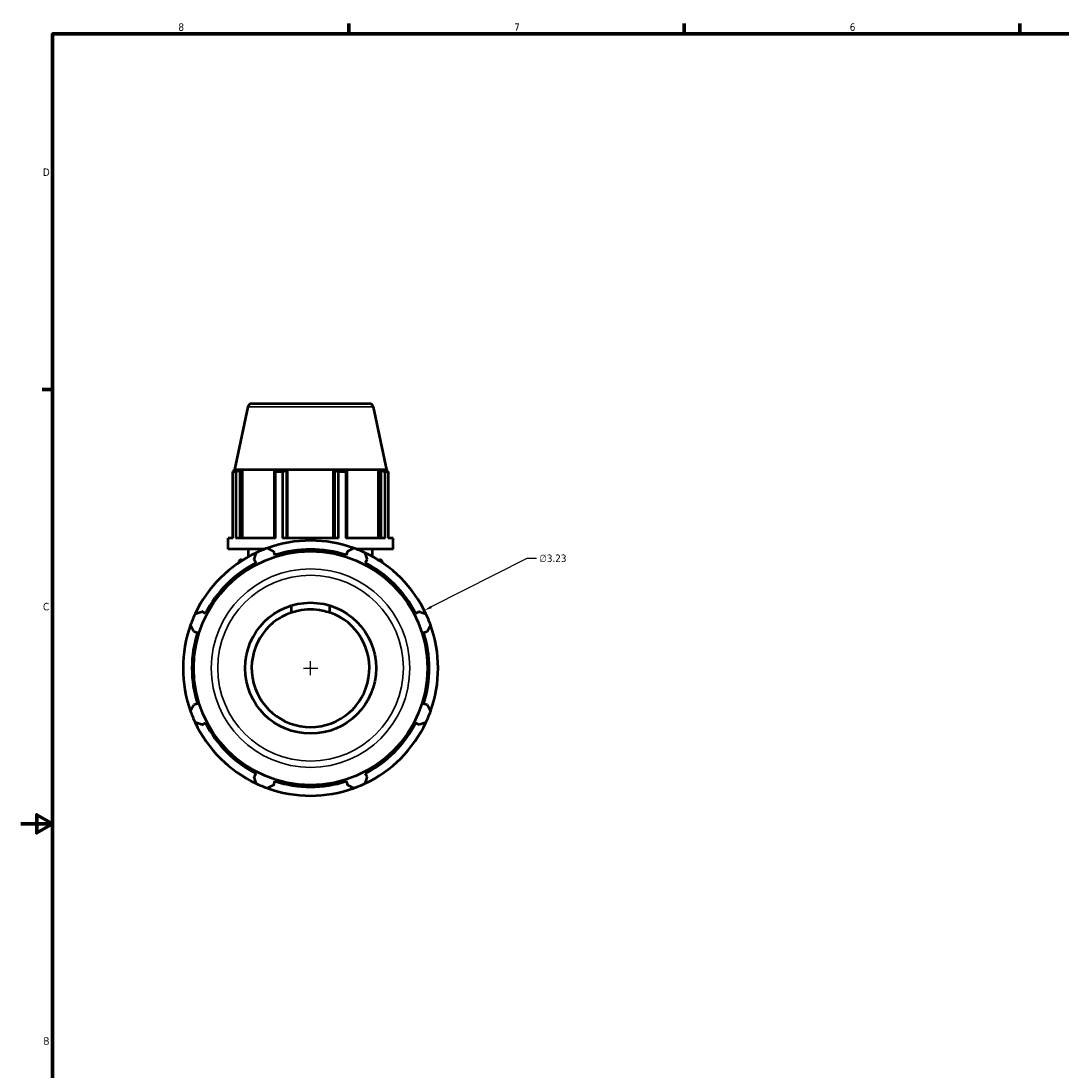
# Model space of a CAD drawing. Header units: inches. Extents: x 0.1 to 44.9, y -10.1 to 31.4.
# Tile 3 of 7: x 0.1 to 13.3, y 7.9 to 21.2. Entities that reach past the tile are written whole.
import ezdxf

# ---------------------------------------------------------------- set-up
doc = ezdxf.new("R2010")
doc.units = ezdxf.units.IN
doc.header["$MEASUREMENT"] = 0
for name, color, linetype, lineweight in [('Border (ANSI)', 7, 'Continuous', 70), ('Dimension (ANSI)', 7, 'Continuous', 25), ('Visible (ANSI)', 7, 'Continuous', 50), ('Visible Narrow (ANSI)', 7, 'Continuous', 35)]:
    doc.layers.add(name, color=color, linetype=linetype, lineweight=lineweight)
doc.styles.add('Note Text (ANSI)', font='tahoma.ttf')
doc.dimstyles.new('Default (ANSI)', dxfattribs={"dimtxt": 0.094488, "dimasz": 0.098425, "dimexe": 0.125, "dimexo": 0.0625, "dimgap": 0.031496, "dimtad": 0, "dimtih": 1, "dimtoh": 1, "dimrnd": 1e-08, "dimzin": 4, "dimdsep": 46, "dimtxsty": 'Note Text (ANSI)', "dimcen": 0.09, "dimdle": 0.393701, "dimclrd": 256, "dimclre": 256, "dimclrt": 5, "dimadec": 0, "dimazin": 1, "dimtfac": 1, "dimtofl": 0, "dimtmove": 0, "dimatfit": 3, "dimfxl": 1, "dimtolj": 1, "dimtzin": 4, "dimlwd": -1, "dimlwe": -1, "dimarcsym": 0})

# ---------------------------------------------------------------- blocks, each defined once
blk = doc.blocks.new('Borders Default Border')
at = {"layer": 'Border (ANSI)'}
for p, q in [((4.25, 21), (4.25, 21.134)), ((8.5, 21), (8.5, 21.134)), ((12.75, 21), (12.75, 21.134)), ((0.5, 16.5), (0.366, 16.5))]:
    blk.add_line(p, q, dxfattribs=at)
at = {"layer": 'Border (ANSI)', "flags": 128}
for points in [[(0.5, 1), (0.5, 21), (33.5, 21), (33.5, 1), (0.5, 1)], [(0.1, 11), (0.5, 11), (0.3, 11.115), (0.3, 10.885), (0.5, 11)]]:
    blk.add_lwpolyline(points, dxfattribs=at)
at = {"layer": 'Border (ANSI)', "color": 5, "true_color": 0x0000ff, "char_height": 0.0945, "attachment_point": 7, "style": 'Note Text (ANSI)'}
for s, insert in [('8', (2.094, 21.038)), ('7', (6.346, 21.04)), ('6', (10.595, 21.038)), ('D', (0.378, 19.203)), ('C', (0.378, 13.701)), ('B', (0.384, 8.203))]:
    blk.add_mtext(s, dxfattribs=dict(at, insert=insert))
blk = doc.blocks.new('*D10')
at = {"layer": 'Defpoints', "color": 0, "transparency": 16777216}
for p in [(5.207, 13.701), (2.326, 12.241)]:
    blk.add_point(p, dxfattribs=at)
at = {"layer": 'Dimension (ANSI)', "transparency": 16777216}
for p, q in [((6.504, 14.358), (5.295, 13.746)), ((6.63, 14.358), (6.504, 14.358)), ((3.767, 12.881), (3.767, 13.061)), ((3.677, 12.971), (3.857, 12.971))]:
    blk.add_line(p, q, dxfattribs=at)
blk.add_arc((3.767, 12.971), 1.615, 25.208, 31.3128, dxfattribs=at)
blk.add_solid([(5.288, 13.76), (5.303, 13.731), (5.207, 13.701)], dxfattribs=at)
at = {"layer": 'Dimension (ANSI)', "color": 5, "transparency": 16777216, "insert": (6.662, 14.409), "char_height": 0.0945, "attachment_point": 1, "style": 'Note Text (ANSI)'}
blk.add_mtext('\\A1;∅3.23', dxfattribs=at)

msp = doc.modelspace()

# ---------------------------------------------------------------- linework, layer by layer
at = {"layer": 'Visible (ANSI)'}
for p, q in [((2.973, 16.279), (2.803, 15.483)), ((3.024, 16.321), (4.51, 16.321)), ((4.561, 16.279), (4.73, 15.483)), ((2.821, 15.457), (2.784, 15.457)), ((2.784, 14.618), (2.784, 15.457)), ((2.803, 15.483), (2.795, 15.481)), ((2.84, 15.481), (2.795, 15.481)), ((2.795, 15.463), (2.795, 15.481)), ((4.73, 15.483), (2.803, 15.483)), ((2.84, 15.481), (2.81, 15.471)), ((2.821, 15.457), (2.821, 14.618)), ((2.877, 15.471), (2.905, 15.481)), ((2.877, 14.618), (2.877, 15.471)), ((2.905, 14.618), (2.905, 15.481)), ((3.318, 15.481), (2.905, 15.481)), ((3.318, 15.481), (3.304, 15.471)), ((3.304, 15.471), (3.304, 14.618)), ((3.413, 15.457), (3.322, 15.457)), ((3.322, 14.618), (3.322, 15.457)), ((3.413, 15.457), (3.413, 14.618)), ((3.465, 15.471), (3.475, 15.481)), ((3.465, 14.618), (3.465, 15.471)), ((3.475, 14.618), (3.475, 15.481)), ((4.059, 15.481), (3.475, 15.481)), ((4.059, 14.618), (4.059, 15.481)), ((4.059, 15.481), (4.068, 15.471)), ((4.068, 15.471), (4.068, 14.618)), ((4.212, 15.457), (4.121, 15.457)), ((4.121, 14.618), (4.121, 15.457)), ((4.212, 15.457), (4.212, 14.618)), ((4.23, 15.471), (4.216, 15.481)), ((4.629, 15.481), (4.216, 15.481)), ((4.23, 14.618), (4.23, 15.471)), ((4.629, 14.618), (4.629, 15.481)), ((4.629, 15.481), (4.657, 15.471)), ((4.657, 15.471), (4.657, 14.618)), ((4.724, 15.471), (4.694, 15.481)), ((4.739, 15.481), (4.694, 15.481)), ((4.75, 15.457), (4.712, 15.457)), ((4.712, 14.618), (4.712, 15.457)), ((4.73, 15.483), (4.739, 15.481)), ((4.739, 15.463), (4.739, 15.481)), ((4.75, 15.457), (4.75, 14.618)), ((2.722, 14.478), (2.722, 14.618)), ((2.784, 14.618), (2.722, 14.618)), ((3.322, 14.618), (2.821, 14.618)), ((4.121, 14.618), (3.413, 14.618)), ((4.712, 14.618), (4.212, 14.618)), ((4.812, 14.618), (4.75, 14.618)), ((4.812, 14.478), (4.812, 14.618)), ((3.187, 14.478), (2.722, 14.478)), ((2.983, 14.383), (2.983, 14.478)), ((3.315, 14.403), (3.301, 14.45)), ((4.233, 14.45), (4.218, 14.403)), ((4.812, 14.478), (4.346, 14.478)), ((4.551, 14.383), (4.551, 14.478)), ((2.858, 14.306), (2.858, 14.311)), ((2.891, 14.344), (2.917, 14.344)), ((3.051, 14.346), (3.073, 14.303)), ((4.46, 14.303), (4.483, 14.346)), ((4.616, 14.344), (4.643, 14.344)), ((4.676, 14.306), (4.676, 14.311)), ((3.523, 13.763), (3.523, 13.676)), ((4.01, 13.676), (4.01, 13.763)), ((2.435, 13.664), (2.392, 13.687)), ((5.142, 13.687), (5.099, 13.664)), ((2.288, 13.437), (2.334, 13.423)), ((5.199, 13.423), (5.245, 13.437)), ((2.334, 12.519), (2.288, 12.505)), ((5.245, 12.505), (5.199, 12.519)), ((2.392, 12.255), (2.435, 12.277)), ((5.099, 12.277), (5.142, 12.255)), ((3.073, 11.639), (3.051, 11.596)), ((4.483, 11.596), (4.46, 11.639)), ((3.301, 11.492), (3.315, 11.539)), ((4.218, 11.539), (4.233, 11.492))]:
    msp.add_line(p, q, dxfattribs=at)
for radius in [1.48, 0.829]:
    msp.add_circle((3.767, 12.971), radius, dxfattribs=at)
for centre, radius, start, end in [((3.024, 16.269), 0.0524, 90, 168), ((4.51, 16.269), 0.0524, 12, 90), ((3.767, 12.971), 1.615, 109.792, 115.208), ((3.767, 12.971), 1.615, 70.208, 109.792), ((3.767, 12.971), 1.615, 64.792, 70.208), ((3.767, 12.971), 1.615, 115.208, 154.792), ((3.767, 12.971), 1.502, 72.5, 107.5), ((3.767, 12.971), 1.615, 25.208, 64.792), ((3.767, 12.971), 1.502, 117.5, 152.5), ((2.891, 14.311), 0.0331, 90, 180), ((3.767, 12.971), 1.502, 27.5, 62.5), ((4.643, 14.311), 0.0331, 0, 90), ((3.767, 12.971), 1.615, 154.792, 160.208), ((3.767, 12.971), 0.746, 109.0455, 70.9545), ((3.767, 12.971), 1.615, 19.792, 25.208), ((3.767, 12.971), 1.615, 160.208, 199.792), ((3.767, 12.971), 1.615, 340.208, 19.792), ((3.767, 12.971), 1.502, 162.5, 197.5), ((3.767, 12.971), 1.502, 342.5, 17.5), ((3.767, 12.971), 1.615, 199.792, 205.208), ((3.767, 12.971), 1.615, 334.792, 340.208), ((3.767, 12.971), 1.615, 205.208, 244.792), ((3.767, 12.971), 1.502, 207.5, 242.5), ((3.767, 12.971), 1.615, 295.208, 334.792), ((3.767, 12.971), 1.502, 297.5, 332.5), ((3.767, 12.971), 1.615, 244.792, 250.208), ((3.767, 12.971), 1.615, 250.208, 289.792), ((3.767, 12.971), 1.502, 252.5, 287.5), ((3.767, 12.971), 1.615, 289.792, 295.208)]:
    msp.add_arc(centre, radius, start, end, dxfattribs=at)
for points, weights in [([(2.784, 15.457), (2.797, 15.464), (2.81, 15.471)], [1, 1.0008306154, 1.00084423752]), ([(2.877, 15.471), (2.85, 15.464), (2.821, 15.457)], [1.00084423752, 1.0008306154, 1]), ([(3.322, 15.457), (3.312, 15.464), (3.304, 15.471)], [1, 1.0008306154, 1.00084423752]), ([(3.465, 15.471), (3.44, 15.464), (3.413, 15.457)], [1.00084423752, 1.0008306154, 1]), ([(4.121, 15.457), (4.094, 15.464), (4.068, 15.471)], [1, 1.0008306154, 1.00084423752]), ([(4.23, 15.471), (4.221, 15.464), (4.212, 15.457)], [1.00084423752, 1.0008306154, 1]), ([(4.712, 15.457), (4.684, 15.464), (4.657, 15.471)], [1, 1.0008306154, 1.00084423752]), ([(4.724, 15.471), (4.737, 15.464), (4.75, 15.457)], [1.00084423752, 1.0008306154, 1]), ([(3.22, 14.491), (3.261, 14.47), (3.301, 14.45)], [1, 1.0008977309, 1.00097847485]), ([(4.233, 14.45), (4.273, 14.47), (4.314, 14.491)], [1.00097847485, 1.0008977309, 1]), ([(3.051, 14.346), (3.065, 14.388), (3.079, 14.432)], [1.00097847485, 1.0008977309, 1]), ([(4.455, 14.432), (4.469, 14.388), (4.483, 14.346)], [1, 1.0008977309, 1.00097847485]), ([(2.306, 13.659), (2.349, 13.673), (2.392, 13.687)], [1, 1.0008977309, 1.00097847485]), ([(5.142, 13.687), (5.184, 13.673), (5.228, 13.659)], [1.00097847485, 1.0008977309, 1]), ([(2.288, 13.437), (2.268, 13.477), (2.247, 13.518)], [1.00097847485, 1.0008977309, 1]), ([(5.286, 13.518), (5.266, 13.477), (5.245, 13.437)], [1, 1.0008977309, 1.00097847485]), ([(2.247, 12.424), (2.268, 12.465), (2.288, 12.505)], [1, 1.0008977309, 1.00097847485]), ([(5.245, 12.505), (5.266, 12.465), (5.286, 12.424)], [1.00097847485, 1.0008977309, 1]), ([(2.392, 12.255), (2.349, 12.269), (2.306, 12.283)], [1.00097847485, 1.0008977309, 1]), ([(5.228, 12.283), (5.184, 12.269), (5.142, 12.255)], [1, 1.0008977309, 1.00097847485]), ([(3.079, 11.51), (3.065, 11.554), (3.051, 11.596)], [1, 1.0008977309, 1.00097847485]), ([(4.483, 11.596), (4.469, 11.554), (4.455, 11.51)], [1.00097847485, 1.0008977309, 1]), ([(3.301, 11.492), (3.261, 11.472), (3.22, 11.451)], [1.00097847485, 1.0008977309, 1]), ([(4.314, 11.451), (4.273, 11.472), (4.233, 11.492)], [1, 1.0008977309, 1.00097847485])]:
    msp.add_rational_spline(points, weights, degree=2, dxfattribs=at)
msp.add_open_spline([(3.523, 13.676), (3.553, 13.686), (3.583, 13.695), (3.665, 13.712), (3.716, 13.717), (3.818, 13.717), (3.869, 13.712), (3.95, 13.695), (3.981, 13.686), (4.01, 13.676)], degree=3, knots=[2.686692, 2.686692, 2.686692, 2.686692, 2.926896, 2.926896, 3.314357, 3.314357, 3.701819, 3.701819, 3.942023, 3.942023, 3.942023, 3.942023], dxfattribs=at)
at = {"layer": 'Visible Narrow (ANSI)'}
for p, q in [((4.551, 16.279), (2.982, 16.279)), ((2.865, 14.311), (2.858, 14.311)), ((4.676, 14.311), (4.669, 14.311))]:
    msp.add_line(p, q, dxfattribs=at)
for radius in [1.257, 1.176]:
    msp.add_circle((3.767, 12.971), radius, dxfattribs=at)

# ---------------------------------------------------------------- block references
msp.add_blockref('Borders Default Border', (0, 0))

# ---------------------------------------------------------------- dimensions: what is measured, and where the dimension line sits
at = {"layer": 'Dimension (ANSI)'}
dim = msp.add_diameter_dim_2p(p1=(2.326, 12.241), p2=(5.207, 13.701), dimstyle='Default (ANSI)', override={"dimgap": 0.031496, "dimdec": 2, "dimlfac": 1, "dimtol": 0, "dimlim": 0, "dimtp": 0, "dimtm": 0, "dimtdec": 2}, dxfattribs=at)
dim.commit()
dim.dimension.update_dxf_attribs({"geometry": '*D10', "text_midpoint": (6.833, 14.358), "dimtype": 163})

doc.saveas('drawing.dxf')
